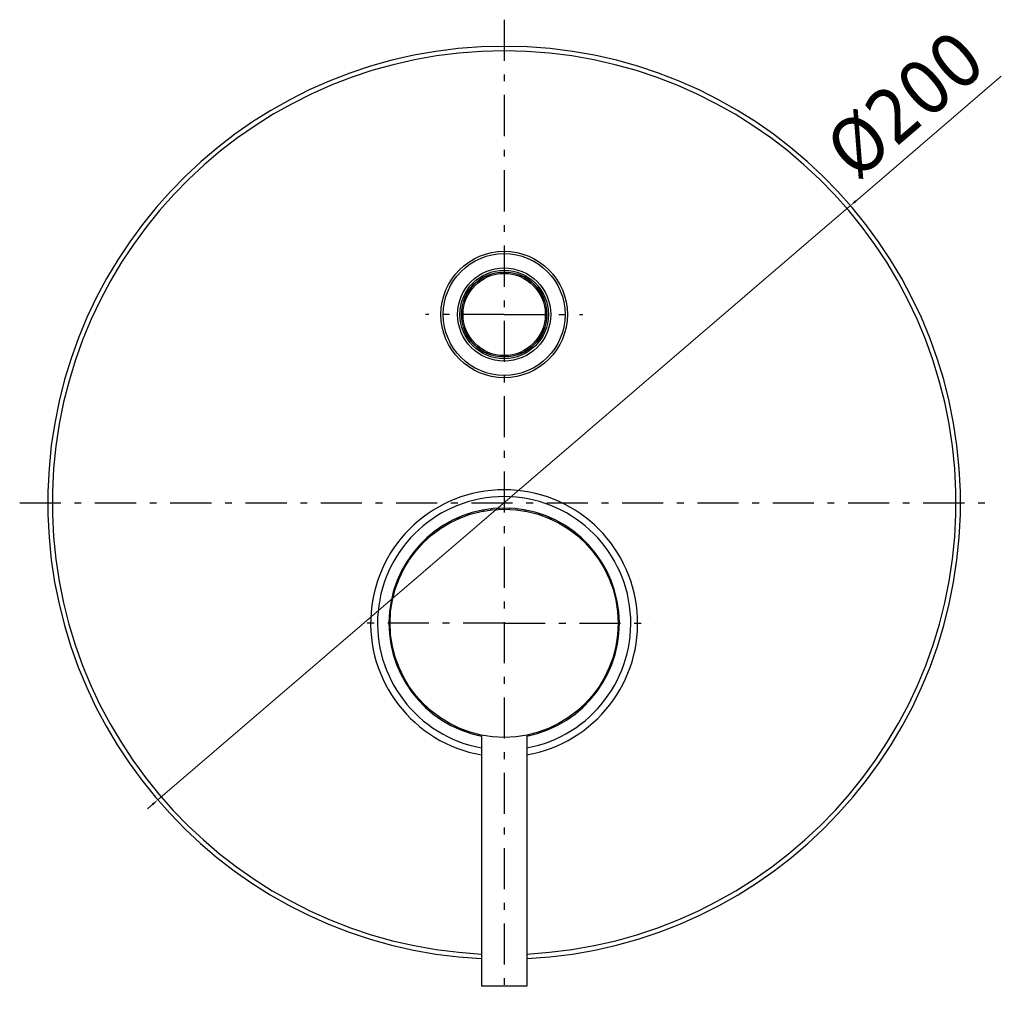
# Model space of a CAD drawing. Header units: millimetres. Extents: x 2514 to 3309, y -1320 to -667.
# Tile 1 of 9: x 2514 to 2730, y -1316 to -1102. Entities that reach past the tile are written whole.
import ezdxf

# ---------------------------------------------------------------- set-up
doc = ezdxf.new("R2010")
doc.units = ezdxf.units.MM
doc.linetypes.add('ASSI1', pattern=[5.5, 3, -1, 0.5, -1])
doc.layers.add('02___PRT_ALL_AXES', color=7, linetype='Continuous')
doc.layers.add('OGGETTO', color=7, linetype='Continuous', lineweight=25)
doc.styles.add('ISO', font='tahoma.ttf')
doc.dimstyles.new('ISO-25', dxfattribs={"dimtxt": 12, "dimasz": 1.5, "dimexe": 1, "dimexo": 1.5, "dimgap": 1.5, "dimtad": 1, "dimtxsty": 'ISO', "dimcen": 2.5, "dimclrd": 7, "dimclre": 7, "dimclrt": 7, "dimadec": 0, "dimazin": 0, "dimtfac": 1, "dimtmove": 0, "dimatfit": 3, "dimfxl": 1, "dimlwd": 13, "dimarcsym": 0})

# ---------------------------------------------------------------- blocks, each defined once
blk = doc.blocks.new('*D17')
at = {"layer": 'Defpoints', "color": 0, "transparency": 16777216}
for p in [(2696.36, -1142.55), (2544.57, -1272.77)]:
    blk.add_point(p, dxfattribs=at)
at = {"layer": 'OGGETTO', "color": 7, "lineweight": 13, "transparency": 16777216}
for p, q in [((2729.38, -1114.22), (2697.5, -1141.57)), ((2544.57, -1272.77), (2696.36, -1142.55)), ((2543.43, -1273.75), (2542.29, -1274.73))]:
    blk.add_line(p, q, dxfattribs=at)
at = {"layer": 'OGGETTO', "color": 7, "transparency": 16777216}
for points in [[(2697.34, -1141.38), (2697.66, -1141.76), (2696.36, -1142.55)], [(2543.27, -1273.56), (2543.59, -1273.94), (2544.57, -1272.77)]]:
    blk.add_solid(points, dxfattribs=at)
at = {"layer": 'OGGETTO', "color": 7, "transparency": 16777216, "insert": (2689.9, -1128.1), "char_height": 12, "attachment_point": 1, "rotation": 40.6266, "style": 'ISO'}
blk.add_mtext('Ø200', dxfattribs=at)

msp = doc.modelspace()

# ---------------------------------------------------------------- linework, layer by layer
at = {"color": 9, "linetype": 'Continuous'}
for p, q in [((2612.061, -1210.256), (2612.061, -1210.542)), ((2620.466, -1209.063), (2620.466, -1208.813)), ((2628.871, -1210.542), (2628.871, -1210.256)), ((2610.148, -1211.026), (2610.131, -1211.324)), ((2610.314, -1210.952), (2610.953, -1210.952)), ((2629.979, -1210.952), (2630.617, -1210.952)), ((2630.8, -1211.324), (2630.783, -1211.025)), ((2602.086, -1216.76), (2602.084, -1217.121)), ((2638.846, -1216.762), (2638.847, -1217.12)), ((2599.121, -1220.588), (2599.388, -1220.627)), ((2598.975, -1246.8), (2598.764, -1246.967)), ((2642.166, -1246.969), (2641.964, -1246.805)), ((2604.101, -1252.944), (2603.959, -1253.161)), ((2637.635, -1252.549), (2637.656, -1252.55)), ((2611.502, -1257.379), (2611.745, -1257.754)), ((2629.125, -1257.778), (2629.38, -1257.4))]:
    msp.add_line(p, q, dxfattribs=at)
at = {"color": 7, "linetype": 'Continuous'}
for p, q in [((2639.139, -1250.668), (2639.469, -1250.679)), ((2603.181, -1252.098), (2603.304, -1252.577)), ((2637.626, -1252.582), (2637.747, -1252.111)), ((2615.516, -1258.568), (2615.516, -1313.563)), ((2625.416, -1258.568), (2625.416, -1313.563))]:
    msp.add_line(p, q, dxfattribs=at)
at = {"color": 9, "linetype": 'Continuous'}
for points in [[(2615.9, -1209.504), (2615.906, -1209.388), (2615.925, -1209.232)], [(2617.561, -1209.243), (2617.574, -1209.16), (2617.615, -1208.981)], [(2619.379, -1209.087), (2619.346, -1209.054), (2619.314, -1208.955), (2619.289, -1208.842)], [(2621.642, -1208.842), (2621.614, -1208.968), (2621.583, -1209.057), (2621.553, -1209.087)], [(2623.317, -1208.981), (2623.352, -1209.131), (2623.369, -1209.243)], [(2625.007, -1209.232), (2625.032, -1209.471), (2625.034, -1209.505)], [(2600.11, -1219.552), (2599.707, -1219.719), (2599.689, -1219.725)], [(2640.821, -1219.551), (2641.221, -1219.717), (2641.241, -1219.724)], [(2641.542, -1220.625), (2641.682, -1220.606), (2641.81, -1220.587)], [(2636.972, -1253.161), (2636.894, -1253.042), (2636.836, -1252.95)]]:
    msp.add_lwpolyline(points, dxfattribs=at)
at = {"color": 7, "linetype": 'Continuous'}
for points in [[(2599.65, -1248.346), (2600.056, -1248.512), (2600.069, -1248.519)], [(2640.862, -1248.519), (2640.875, -1248.512), (2641.281, -1248.345)]]:
    msp.add_lwpolyline(points, dxfattribs=at)
msp.add_arc((2620.466, -1234.063), 29.25, 279.7489, 260.2511, dxfattribs=at)
at = {"color": 9, "linetype": 'Continuous'}
msp.add_arc((2620.466, -1234.063), 27.75, 280.28333, 259.71668, dxfattribs=at)
at = {"layer": '02___PRT_ALL_AXES', "color": 7, "linetype": 'Continuous'}
msp.add_line((2625.416, -1313.563), (2615.516, -1313.563), dxfattribs=at)
msp.add_circle((2620.466, -1234.063), 25, dxfattribs=at)
msp.add_arc((2620.466, -1234.063), 25.25, 281.30566, 258.69434, dxfattribs=at)
at = {"layer": 'OGGETTO', "linetype": 'ASSI1', "ltscale": 3}
for p, q in [((2620.466, -1101.822), (2620.466, -1315.583)), ((2620.466, -1166.412), (2603.198, -1166.412)), ((2620.466, -1166.412), (2637.733, -1166.412)), ((2514.312, -1207.662), (2726.619, -1207.662)), ((2620.466, -1234.063), (2587.441, -1234.063)), ((2620.466, -1234.063), (2653.49, -1234.063))]:
    msp.add_line(p, q, dxfattribs=at)
at = {"layer": 'OGGETTO'}
for radius in [13.85, 13.35, 10.2, 9.7, 9.35, 9.3, 9.005]:
    msp.add_circle((2620.466, -1166.412), radius, dxfattribs=at)
for radius, start, end in [(100, 272.8373, 267.1627), (99, 272.86598, 267.13402)]:
    msp.add_arc((2620.466, -1207.662), radius, start, end, dxfattribs=at)

# ---------------------------------------------------------------- dimensions: what is measured, and where the dimension line sits
dim = msp.add_diameter_dim_2p(p1=(2544.569, -1272.775), p2=(2696.363, -1142.549), text='Ø200', dimstyle='ISO-25', dxfattribs=at)
dim.commit()
dim.dimension.update_dxf_attribs({"geometry": '*D17', "text_midpoint": (2708.582, -1121.08)})

doc.saveas('drawing.dxf')
